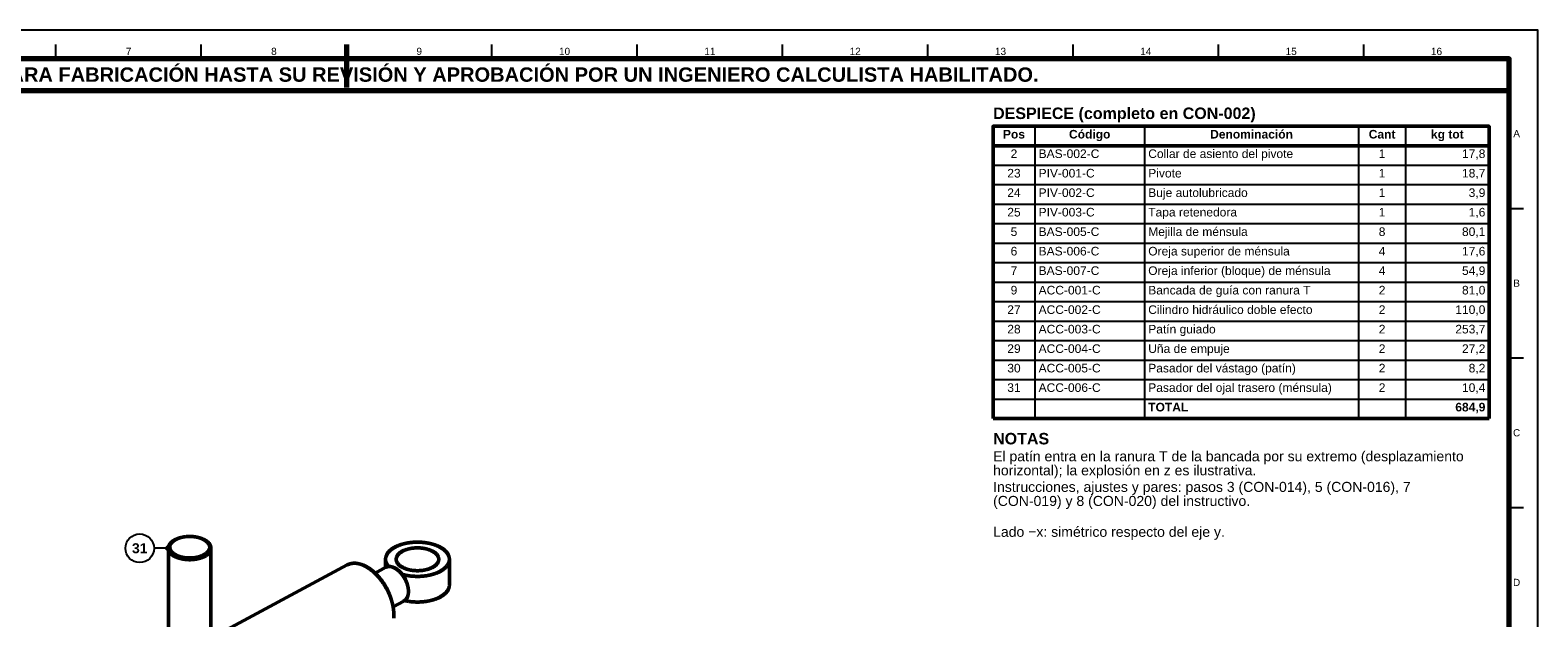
# Model space of a CAD drawing. Header units: millimetres. Extents: x 0 to 841, y 0 to 594.
# Tile 10 of 10: x 315 to 841, y 389 to 594. Entities that reach past the tile are written whole.
import ezdxf
from ezdxf.enums import TextEntityAlignment as Align

# ---------------------------------------------------------------- set-up
doc = ezdxf.new("R2010")
doc.units = ezdxf.units.MM
for name, color, linetype, lineweight in [('ACH', 7, 'CONTINUOUS', 13), ('COTA', 7, 'CONTINUOUS', 25), ('FINA', 7, 'CONTINUOUS', 25), ('MARCO', 7, 'CONTINUOUS', 70), ('TXT', 7, 'CONTINUOUS', 25), ('VIS', 7, 'CONTINUOUS', 50)]:
    doc.layers.add(name, color=color, linetype=linetype, lineweight=lineweight)
doc.styles.add('STD', font='LiberationSans-Regular.ttf')
doc.styles.add('STDB', font='LiberationSans-Bold.ttf')

msp = doc.modelspace()

# ---------------------------------------------------------------- hatches: boundary and pattern name
at = {"layer": 'ACH'}
h = msp.add_hatch(color=7, dxfattribs=at)
h.dxf.hatch_style = 1
h.paths.add_polyline_path([(364.16, 413.26), (363.93, 413.83), (363.36, 414.06), (362.79, 413.83), (362.56, 413.26), (362.79, 412.7), (363.36, 412.46), (363.93, 412.7)])

# ---------------------------------------------------------------- linework, layer by layer
at = {"layer": 'COTA'}
msp.add_line((363.36, 413.26), (358.36, 413.26), dxfattribs=at)
msp.add_circle((363.36, 413.26), 0.8, dxfattribs=at)
at = {"layer": 'FINA'}
for p, q in [((324.12, 584), (324.12, 589)), ((374.81, 584), (374.81, 589)), ((425.5, 584), (425.5, 589)), ((476.19, 584), (476.19, 589)), ((526.88, 584), (526.88, 589)), ((577.56, 584), (577.56, 589)), ((628.25, 584), (628.25, 589)), ((678.94, 584), (678.94, 589)), ((729.62, 584), (729.62, 589)), ((780.31, 584), (780.31, 589)), ((665.57, 560.5), (665.57, 458.5)), ((703.81, 560.5), (703.81, 458.5)), ((778.47, 560.5), (778.47, 458.5)), ((794.86, 560.5), (794.86, 458.5)), ((651, 553.7), (824, 553.7)), ((651, 546.9), (824, 546.9)), ((651, 540.1), (824, 540.1)), ((651, 533.3), (824, 533.3)), ((831, 531.82), (836, 531.82)), ((651, 526.5), (824, 526.5)), ((651, 519.7), (824, 519.7)), ((651, 512.9), (824, 512.9)), ((651, 506.1), (824, 506.1)), ((651, 499.3), (824, 499.3)), ((651, 492.5), (824, 492.5)), ((651, 485.7), (824, 485.7)), ((651, 478.9), (824, 478.9)), ((831, 479.64), (836, 479.64)), ((651, 472.1), (824, 472.1)), ((651, 465.3), (824, 465.3)), ((831, 427.45), (836, 427.45))]:
    msp.add_line(p, q, dxfattribs=at)
msp.add_lwpolyline([(0, 0), (841, 0), (841, 594), (0, 594)], close=True, dxfattribs=at)
msp.add_circle((353.36, 413.26), 5, dxfattribs=at)
at = {"layer": 'MARCO'}
msp.add_line((425.5, 589), (425.5, 574), dxfattribs=at)
for points in [[(20, 10), (831, 10), (831, 584), (20, 584)], [(20, 573), (831, 573), (831, 584), (20, 584)]]:
    msp.add_lwpolyline(points, close=True, dxfattribs=at)
at = {"layer": 'VIS'}
for p, q in [((651, 560.5), (651, 458.5)), ((824, 560.5), (824, 458.5)), ((651, 458.5), (824, 458.5))]:
    msp.add_line(p, q, dxfattribs=at)
msp.add_lwpolyline([(651, 553.7), (824, 553.7), (824, 560.5), (651, 560.5)], close=True, dxfattribs=at)
for points in [[(365.06, 415.8), (364.95, 415.73), (364.85, 415.66), (364.74, 415.58), (364.64, 415.5), (364.54, 415.42), (364.45, 415.34), (364.35, 415.25), (364.26, 415.17), (364.17, 415.08), (364.09, 414.98), (364, 414.89), (363.92, 414.79), (363.85, 414.68), (363.78, 414.58), (363.71, 414.47), (363.65, 414.36), (363.59, 414.25), (363.54, 414.13), (363.49, 414.01), (363.45, 413.89), (363.42, 413.77), (363.39, 413.64), (363.37, 413.52), (363.36, 413.39), (363.36, 413.26)], [(365.38, 416.01), (365.28, 415.94), (365.17, 415.87), (365.07, 415.79), (364.97, 415.71), (364.87, 415.63), (364.77, 415.55), (364.68, 415.46), (364.59, 415.37), (364.5, 415.28), (364.42, 415.18), (364.34, 415.08), (364.26, 414.98), (364.19, 414.88), (364.12, 414.77), (364.05, 414.66), (364, 414.54), (363.95, 414.42), (363.9, 414.31), (363.86, 414.18), (363.83, 414.06), (363.81, 413.93), (363.79, 413.81), (363.78, 413.68), (363.79, 413.55), (363.79, 413.42), (363.81, 413.3), (363.83, 413.17), (363.87, 413.05), (363.91, 412.93), (363.95, 412.81), (364, 412.69), (364.06, 412.58), (364.12, 412.46), (364.19, 412.36), (364.27, 412.25), (364.34, 412.15), (364.42, 412.05), (364.51, 411.96), (364.6, 411.86), (364.69, 411.77), (364.78, 411.69), (364.88, 411.6), (364.98, 411.52), (365.08, 411.44), (365.18, 411.37), (365.29, 411.29), (365.39, 411.22), (365.5, 411.16), (365.61, 411.09), (365.72, 411.03), (365.84, 410.96), (365.95, 410.91), (366.06, 410.85), (366.18, 410.79), (366.29, 410.74), (366.41, 410.69), (366.53, 410.64), (366.65, 410.59), (366.77, 410.54), (366.89, 410.5), (367.01, 410.46), (367.13, 410.42), (367.25, 410.38), (367.37, 410.34), (367.5, 410.31), (367.62, 410.27), (367.74, 410.24), (367.87, 410.21), (367.99, 410.18), (368.12, 410.15), (368.24, 410.12), (368.37, 410.1), (368.49, 410.07), (368.62, 410.05), (368.74, 410.03), (368.87, 410.01), (369, 409.99), (369.12, 409.97), (369.25, 409.96), (369.38, 409.94), (369.5, 409.93), (369.63, 409.92), (369.76, 409.91), (369.89, 409.9), (370.01, 409.89), (370.14, 409.88), (370.27, 409.88), (370.4, 409.87), (370.53, 409.87), (370.65, 409.87), (370.78, 409.87), (370.91, 409.87), (371.04, 409.87), (371.16, 409.87), (371.29, 409.88), (371.42, 409.88), (371.55, 409.89), (371.68, 409.9), (371.8, 409.91), (371.93, 409.92), (372.06, 409.93), (372.18, 409.94), (372.31, 409.96), (372.44, 409.97), (372.57, 409.99), (372.69, 410.01), (372.82, 410.03), (372.94, 410.05), (373.07, 410.07), (373.2, 410.1), (373.32, 410.12), (373.45, 410.15), (373.57, 410.18), (373.7, 410.21), (373.82, 410.24), (373.94, 410.27), (374.07, 410.31), (374.19, 410.34), (374.31, 410.38), (374.43, 410.42), (374.55, 410.46), (374.67, 410.5), (374.79, 410.55), (374.91, 410.59), (375.03, 410.64), (375.15, 410.69), (375.27, 410.74), (375.38, 410.79), (375.5, 410.85), (375.61, 410.91), (375.73, 410.97)], [(365.38, 416.01), (365.06, 415.8)], [(376.18, 416.01), (376.07, 416.08), (375.96, 416.15), (375.85, 416.21), (375.74, 416.27), (375.62, 416.33), (375.51, 416.39), (375.39, 416.45), (375.28, 416.5), (375.16, 416.55), (375.04, 416.6), (374.92, 416.65), (374.8, 416.7), (374.68, 416.74), (374.56, 416.78), (374.44, 416.82), (374.32, 416.86), (374.19, 416.9), (374.07, 416.94), (373.95, 416.97), (373.82, 417), (373.7, 417.03), (373.58, 417.06), (373.45, 417.09), (373.33, 417.12), (373.2, 417.15), (373.07, 417.17), (372.95, 417.19), (372.82, 417.21), (372.69, 417.23), (372.57, 417.25), (372.44, 417.27), (372.31, 417.29), (372.19, 417.3), (372.06, 417.31), (371.93, 417.33), (371.8, 417.34), (371.68, 417.35), (371.55, 417.36), (371.42, 417.36), (371.29, 417.37), (371.16, 417.37), (371.04, 417.38), (370.91, 417.38), (370.78, 417.38), (370.65, 417.38), (370.52, 417.38), (370.4, 417.37), (370.27, 417.37), (370.14, 417.36), (370.01, 417.36), (369.88, 417.35), (369.76, 417.34), (369.63, 417.33), (369.5, 417.31), (369.37, 417.3), (369.25, 417.29), (369.12, 417.27), (368.99, 417.25), (368.86, 417.23), (368.74, 417.21), (368.61, 417.19), (368.49, 417.17), (368.36, 417.15), (368.23, 417.12), (368.11, 417.09), (367.98, 417.06), (367.86, 417.03), (367.74, 417), (367.61, 416.97), (367.49, 416.94), (367.36, 416.9), (367.24, 416.86), (367.12, 416.82), (367, 416.78), (366.88, 416.74), (366.76, 416.7), (366.64, 416.65), (366.52, 416.6), (366.4, 416.55), (366.28, 416.5), (366.17, 416.45), (366.05, 416.39), (365.94, 416.33), (365.82, 416.27), (365.71, 416.21), (365.6, 416.15), (365.49, 416.08), (365.38, 416.01)], [(375.73, 410.97), (375.84, 411.03), (375.95, 411.09), (376.06, 411.16), (376.17, 411.23), (376.27, 411.3), (376.38, 411.37), (376.48, 411.44), (376.58, 411.52), (376.68, 411.6), (376.78, 411.69), (376.87, 411.77), (376.96, 411.86), (377.05, 411.96), (377.14, 412.05), (377.22, 412.15), (377.29, 412.25), (377.37, 412.36), (377.44, 412.47), (377.5, 412.58), (377.56, 412.69), (377.61, 412.81), (377.66, 412.93), (377.69, 413.05), (377.73, 413.17), (377.75, 413.3), (377.77, 413.42), (377.77, 413.55), (377.78, 413.68), (377.77, 413.81), (377.75, 413.93), (377.73, 414.06), (377.7, 414.18), (377.66, 414.31), (377.61, 414.43), (377.56, 414.54), (377.5, 414.66), (377.44, 414.77), (377.37, 414.88), (377.3, 414.98), (377.22, 415.08), (377.14, 415.18), (377.06, 415.28), (376.97, 415.37), (376.88, 415.46), (376.79, 415.55), (376.69, 415.63), (376.59, 415.71), (376.49, 415.79), (376.39, 415.87), (376.28, 415.94), (376.18, 416.01)], [(376.18, 416.01), (376.5, 415.8)], [(378.2, 413.26), (378.2, 413.39), (378.18, 413.52), (378.17, 413.64), (378.14, 413.77), (378.11, 413.89), (378.07, 414.01), (378.02, 414.13), (377.97, 414.25), (377.91, 414.36), (377.85, 414.47), (377.78, 414.58), (377.71, 414.68), (377.64, 414.79), (377.56, 414.89), (377.47, 414.98), (377.39, 415.08), (377.3, 415.17), (377.21, 415.25), (377.11, 415.34), (377.02, 415.42), (376.92, 415.5), (376.82, 415.58), (376.71, 415.66), (376.61, 415.73), (376.5, 415.8)], [(363.36, 413.26), (363.36, 413.14), (363.38, 413.01), (363.39, 412.88), (363.42, 412.76), (363.45, 412.63), (363.49, 412.51), (363.54, 412.39), (363.59, 412.28), (363.65, 412.16), (363.71, 412.05), (363.78, 411.94), (363.85, 411.84), (363.93, 411.73), (364.01, 411.63), (364.09, 411.54), (364.18, 411.44), (364.27, 411.35), (364.36, 411.26), (364.46, 411.18), (364.56, 411.1), (364.66, 411.02), (364.76, 410.94), (364.86, 410.86), (364.97, 410.79), (365.07, 410.72), (365.18, 410.65), (365.29, 410.58), (365.4, 410.52), (365.51, 410.46), (365.63, 410.4), (365.74, 410.34), (365.85, 410.28), (365.97, 410.23), (366.09, 410.18), (366.21, 410.13), (366.32, 410.08), (366.44, 410.03), (366.56, 409.99), (366.68, 409.94), (366.8, 409.9), (366.92, 409.86), (367.05, 409.82), (367.17, 409.78), (367.29, 409.75), (367.41, 409.71), (367.54, 409.68), (367.66, 409.65), (367.79, 409.62), (367.91, 409.59), (368.04, 409.56), (368.16, 409.54), (368.29, 409.51), (368.41, 409.49), (368.54, 409.47), (368.67, 409.45), (368.79, 409.43), (368.92, 409.41), (369.05, 409.39), (369.17, 409.37), (369.3, 409.36), (369.43, 409.35), (369.55, 409.33), (369.68, 409.32), (369.81, 409.31), (369.94, 409.31), (370.06, 409.3), (370.19, 409.29), (370.32, 409.29), (370.45, 409.28), (370.58, 409.28), (370.7, 409.28), (370.83, 409.28), (370.96, 409.28), (371.09, 409.28), (371.22, 409.29), (371.34, 409.29), (371.47, 409.3), (371.6, 409.3), (371.73, 409.31), (371.85, 409.32), (371.98, 409.33), (372.11, 409.34), (372.24, 409.36), (372.36, 409.37), (372.49, 409.39), (372.62, 409.4), (372.74, 409.42), (372.87, 409.44), (373, 409.46), (373.12, 409.48), (373.25, 409.51), (373.37, 409.53), (373.5, 409.56), (373.63, 409.58), (373.75, 409.61), (373.87, 409.64), (374, 409.67), (374.12, 409.71), (374.25, 409.74), (374.37, 409.78), (374.49, 409.81), (374.61, 409.85), (374.73, 409.89), (374.86, 409.93), (374.98, 409.98), (375.1, 410.02), (375.21, 410.07), (375.33, 410.12), (375.45, 410.17), (375.57, 410.22), (375.68, 410.27), (375.8, 410.33), (375.91, 410.39), (376.03, 410.45)], [(363.36, 413.26), (363.36, 383.22)], [(376.03, 410.45), (376.14, 410.51), (376.25, 410.57), (376.36, 410.64), (376.47, 410.71), (376.58, 410.78), (376.68, 410.85), (376.79, 410.93), (376.89, 411), (376.99, 411.09), (377.09, 411.17), (377.19, 411.25), (377.28, 411.34), (377.37, 411.43), (377.46, 411.53), (377.54, 411.63), (377.62, 411.73), (377.7, 411.83), (377.77, 411.93), (377.84, 412.04), (377.91, 412.16), (377.97, 412.27), (378.02, 412.39), (378.06, 412.51), (378.11, 412.63), (378.14, 412.75), (378.17, 412.88), (378.18, 413.01), (378.2, 413.14), (378.2, 413.26)], [(378.2, 413.26), (378.2, 383.22)], [(461.36, 409.42), (461.36, 409.55), (461.35, 409.67), (461.34, 409.8), (461.32, 409.93), (461.3, 410.05), (461.27, 410.17), (461.24, 410.3), (461.2, 410.42), (461.16, 410.54), (461.12, 410.66), (461.07, 410.78), (461.02, 410.89), (460.96, 411.01), (460.9, 411.12), (460.84, 411.23), (460.77, 411.34), (460.7, 411.44), (460.63, 411.55), (460.55, 411.65), (460.48, 411.75), (460.4, 411.85), (460.31, 411.95), (460.23, 412.04), (460.14, 412.14), (460.05, 412.23), (459.96, 412.32), (459.87, 412.41), (459.78, 412.49), (459.68, 412.58), (459.58, 412.66), (459.49, 412.74), (459.39, 412.82), (459.28, 412.89), (459.18, 412.97), (459.08, 413.04), (458.97, 413.12), (458.87, 413.19), (458.76, 413.26), (458.65, 413.32), (458.55, 413.39), (458.44, 413.46), (458.33, 413.52), (458.21, 413.58), (458.1, 413.64), (457.99, 413.7), (457.88, 413.76), (457.76, 413.82), (457.65, 413.87), (457.53, 413.93), (457.42, 413.98), (457.3, 414.03), (457.19, 414.08), (457.07, 414.13), (456.95, 414.18), (456.83, 414.23), (456.71, 414.28), (456.6, 414.32), (456.48, 414.36), (456.36, 414.41), (456.24, 414.45), (456.12, 414.49), (456, 414.53), (455.87, 414.57), (455.75, 414.61), (455.63, 414.64), (455.51, 414.68), (455.39, 414.71), (455.26, 414.75), (455.14, 414.78), (455.02, 414.81), (454.89, 414.84), (454.77, 414.87), (454.65, 414.9), (454.52, 414.93), (454.4, 414.96), (454.27, 414.99), (454.15, 415.01), (454.02, 415.04), (453.9, 415.06), (453.77, 415.08), (453.65, 415.11), (453.52, 415.13), (453.4, 415.15), (453.27, 415.17), (453.15, 415.19), (453.02, 415.2), (452.89, 415.22), (452.77, 415.24), (452.64, 415.25), (452.52, 415.27), (452.39, 415.28), (452.26, 415.29), (452.14, 415.31), (452.01, 415.32), (451.88, 415.33), (451.76, 415.34), (451.63, 415.35), (451.5, 415.36), (451.37, 415.36), (451.25, 415.37), (451.12, 415.38), (450.99, 415.38), (450.87, 415.38), (450.74, 415.39), (450.61, 415.39), (450.48, 415.39), (450.36, 415.39), (450.23, 415.39), (450.1, 415.39), (449.98, 415.39), (449.85, 415.39), (449.72, 415.39), (449.59, 415.38), (449.47, 415.38), (449.34, 415.38), (449.21, 415.37), (449.09, 415.36), (448.96, 415.36), (448.83, 415.35), (448.7, 415.34), (448.58, 415.33), (448.45, 415.32), (448.32, 415.31), (448.2, 415.29), (448.07, 415.28), (447.94, 415.27), (447.82, 415.25), (447.69, 415.24), (447.57, 415.22), (447.44, 415.2), (447.31, 415.19), (447.19, 415.17), (447.06, 415.15), (446.94, 415.13), (446.81, 415.11), (446.69, 415.08), (446.56, 415.06), (446.44, 415.04), (446.31, 415.01), (446.19, 414.99), (446.06, 414.96), (445.94, 414.93), (445.81, 414.9), (445.69, 414.87), (445.57, 414.84), (445.44, 414.81), (445.32, 414.78), (445.2, 414.75), (445.07, 414.71), (444.95, 414.68), (444.83, 414.64), (444.71, 414.61), (444.59, 414.57), (444.47, 414.53), (444.34, 414.49), (444.22, 414.45), (444.1, 414.41), (443.98, 414.36), (443.86, 414.32), (443.75, 414.28), (443.63, 414.23), (443.51, 414.18), (443.39, 414.13), (443.27, 414.08), (443.16, 414.03), (443.04, 413.98), (442.93, 413.93), (442.81, 413.87), (442.7, 413.82), (442.58, 413.76), (442.47, 413.7), (442.36, 413.64), (442.25, 413.58), (442.13, 413.52), (442.02, 413.46), (441.92, 413.39), (441.81, 413.32), (441.7, 413.26), (441.59, 413.19), (441.49, 413.12), (441.38, 413.04), (441.28, 412.97), (441.18, 412.89), (441.08, 412.82), (440.98, 412.74), (440.88, 412.66), (440.78, 412.58), (440.68, 412.49), (440.59, 412.41), (440.5, 412.32), (440.41, 412.23), (440.32, 412.14), (440.23, 412.04), (440.15, 411.95), (440.06, 411.85), (439.98, 411.75), (439.91, 411.65), (439.83, 411.55), (439.76, 411.44), (439.69, 411.34), (439.62, 411.23), (439.56, 411.12), (439.5, 411.01), (439.44, 410.89), (439.39, 410.78), (439.34, 410.66), (439.3, 410.54), (439.26, 410.42), (439.22, 410.3), (439.19, 410.17), (439.16, 410.05), (439.14, 409.93), (439.12, 409.8), (439.11, 409.67), (439.1, 409.55), (439.1, 409.42)], [(442.81, 409.42), (442.81, 409.55), (442.83, 409.67), (442.84, 409.8), (442.87, 409.92), (442.9, 410.05), (442.94, 410.17), (442.99, 410.29), (443.04, 410.4), (443.1, 410.52), (443.16, 410.63), (443.23, 410.73), (443.3, 410.84), (443.37, 410.94), (443.45, 411.04), (443.54, 411.14), (443.62, 411.23), (443.71, 411.32), (443.8, 411.41), (443.9, 411.5), (443.99, 411.58), (444.09, 411.66), (444.19, 411.74), (444.3, 411.81), (444.4, 411.88), (444.51, 411.95), (444.61, 412.02), (444.72, 412.09), (444.83, 412.15), (444.94, 412.21), (445.06, 412.27), (445.17, 412.33), (445.28, 412.39), (445.4, 412.44), (445.52, 412.49), (445.63, 412.55), (445.75, 412.59), (445.87, 412.64), (445.99, 412.69), (446.11, 412.73), (446.23, 412.77), (446.35, 412.81), (446.47, 412.85), (446.59, 412.89), (446.71, 412.93), (446.83, 412.96), (446.96, 412.99), (447.08, 413.03), (447.2, 413.06), (447.33, 413.08), (447.45, 413.11), (447.58, 413.14), (447.7, 413.16), (447.83, 413.19), (447.95, 413.21), (448.08, 413.23), (448.2, 413.25), (448.33, 413.27), (448.45, 413.29), (448.58, 413.3), (448.71, 413.32), (448.83, 413.33), (448.96, 413.34), (449.09, 413.35), (449.21, 413.36), (449.34, 413.37), (449.47, 413.38), (449.59, 413.39), (449.72, 413.39), (449.85, 413.4), (449.98, 413.4), (450.1, 413.4), (450.23, 413.4), (450.36, 413.4), (450.48, 413.4), (450.61, 413.4), (450.74, 413.39), (450.87, 413.39), (450.99, 413.38), (451.12, 413.37), (451.25, 413.36), (451.37, 413.35), (451.5, 413.34), (451.63, 413.33), (451.75, 413.32), (451.88, 413.3), (452.01, 413.29), (452.13, 413.27), (452.26, 413.25), (452.38, 413.23), (452.51, 413.21), (452.63, 413.19), (452.76, 413.16), (452.88, 413.14), (453.01, 413.11), (453.13, 413.08), (453.26, 413.06), (453.38, 413.03), (453.5, 412.99), (453.63, 412.96), (453.75, 412.93), (453.87, 412.89), (453.99, 412.85), (454.11, 412.81), (454.23, 412.77), (454.35, 412.73), (454.47, 412.69), (454.59, 412.64), (454.71, 412.59), (454.83, 412.55), (454.95, 412.49), (455.06, 412.44), (455.18, 412.39), (455.29, 412.33), (455.4, 412.27), (455.52, 412.21), (455.63, 412.15), (455.74, 412.09), (455.85, 412.02), (455.95, 411.95), (456.06, 411.88), (456.16, 411.81), (456.27, 411.74), (456.37, 411.66), (456.47, 411.58), (456.56, 411.5), (456.66, 411.41), (456.75, 411.32), (456.84, 411.23), (456.92, 411.14), (457.01, 411.04), (457.09, 410.94), (457.16, 410.84), (457.23, 410.73), (457.3, 410.63), (457.36, 410.52), (457.42, 410.4), (457.47, 410.29), (457.52, 410.17), (457.56, 410.05), (457.59, 409.92), (457.62, 409.8), (457.64, 409.67), (457.65, 409.55), (457.65, 409.42)], [(377.52, 381.55), (425.72, 407.43)], [(441.99, 390.06), (441.98, 390.18), (441.98, 390.31), (441.98, 390.44), (441.98, 390.57), (441.97, 390.69), (441.96, 390.82), (441.96, 390.95), (441.95, 391.07), (441.94, 391.2), (441.93, 391.33), (441.92, 391.46), (441.91, 391.58), (441.89, 391.71), (441.88, 391.84), (441.86, 391.96), (441.85, 392.09), (441.83, 392.21), (441.81, 392.34), (441.79, 392.47), (441.77, 392.59), (441.75, 392.72), (441.73, 392.84), (441.71, 392.97), (441.68, 393.09), (441.66, 393.22), (441.63, 393.34), (441.61, 393.47), (441.58, 393.59), (441.55, 393.72), (441.52, 393.84), (441.49, 393.96), (441.46, 394.09), (441.43, 394.21), (441.4, 394.33), (441.37, 394.46), (441.34, 394.58), (441.3, 394.7), (441.27, 394.82), (441.23, 394.95), (441.2, 395.07), (441.16, 395.19), (441.12, 395.31), (441.08, 395.43), (441.04, 395.55), (441, 395.67), (440.96, 395.79), (440.92, 395.92), (440.88, 396.04), (440.84, 396.16), (440.79, 396.27), (440.75, 396.39), (440.7, 396.51), (440.66, 396.63), (440.61, 396.75), (440.56, 396.87), (440.52, 396.99), (440.47, 397.1), (440.42, 397.22), (440.37, 397.34), (440.32, 397.46), (440.27, 397.57), (440.22, 397.69), (440.16, 397.8), (440.11, 397.92), (440.06, 398.04), (440, 398.15), (439.95, 398.27), (439.89, 398.38), (439.84, 398.49), (439.78, 398.61), (439.72, 398.72), (439.66, 398.84), (439.61, 398.95), (439.55, 399.06), (439.49, 399.17), (439.43, 399.29), (439.36, 399.4), (439.3, 399.51), (439.24, 399.62), (439.18, 399.73), (439.11, 399.84), (439.05, 399.95), (438.99, 400.06), (438.92, 400.17), (438.85, 400.28), (438.79, 400.39), (438.72, 400.49), (438.65, 400.6), (438.58, 400.71), (438.52, 400.82), (438.45, 400.92), (438.38, 401.03), (438.3, 401.13), (438.23, 401.24), (438.16, 401.34), (438.09, 401.45), (438.02, 401.55), (437.94, 401.66), (437.87, 401.76), (437.79, 401.86), (437.72, 401.97), (437.64, 402.07), (437.56, 402.17), (437.49, 402.27), (437.41, 402.37), (437.33, 402.47), (437.25, 402.57), (437.17, 402.67), (437.09, 402.77), (437.01, 402.87), (436.93, 402.96), (436.85, 403.06), (436.76, 403.16), (436.68, 403.25), (436.6, 403.35), (436.51, 403.45), (436.43, 403.54), (436.34, 403.63), (436.26, 403.73), (436.17, 403.82), (436.08, 403.91), (435.99, 404), (435.9, 404.1), (435.81, 404.19), (435.72, 404.28), (435.63, 404.37), (435.54, 404.45), (435.45, 404.54), (435.36, 404.63), (435.27, 404.72), (435.17, 404.8), (435.08, 404.89), (434.98, 404.97), (434.89, 405.06), (434.79, 405.14), (434.69, 405.22), (434.6, 405.31), (434.5, 405.39), (434.4, 405.47), (434.3, 405.55), (434.2, 405.63), (434.1, 405.7), (434, 405.78), (433.9, 405.86), (433.79, 405.93), (433.69, 406.01), (433.59, 406.08), (433.48, 406.15), (433.38, 406.22), (433.27, 406.3), (433.17, 406.37), (433.06, 406.43), (432.95, 406.5), (432.84, 406.57), (432.73, 406.63), (432.63, 406.7), (432.51, 406.76), (432.4, 406.83), (432.29, 406.89), (432.18, 406.95), (432.07, 407.01), (431.95, 407.06), (431.84, 407.12), (431.73, 407.18), (431.61, 407.23), (431.49, 407.28), (431.38, 407.33), (431.26, 407.38), (431.14, 407.43), (431.02, 407.48), (430.91, 407.52), (430.79, 407.57), (430.67, 407.61), (430.54, 407.65), (430.42, 407.69), (430.3, 407.72), (430.18, 407.76), (430.06, 407.79), (429.93, 407.82), (429.81, 407.85), (429.69, 407.88), (429.56, 407.91), (429.44, 407.93), (429.31, 407.95), (429.18, 407.97), (429.06, 407.99), (428.93, 408), (428.8, 408.01), (428.68, 408.02), (428.55, 408.03), (428.42, 408.03), (428.3, 408.04), (428.17, 408.04), (428.04, 408.03), (427.91, 408.03), (427.79, 408.02), (427.66, 408.01), (427.53, 408), (427.41, 407.98), (427.28, 407.96), (427.16, 407.94), (427.03, 407.91), (426.91, 407.88), (426.79, 407.85), (426.66, 407.82), (426.54, 407.78), (426.42, 407.74), (426.3, 407.69), (426.18, 407.65), (426.07, 407.6), (425.95, 407.54), (425.84, 407.49), (425.72, 407.43)], [(435.42, 404.57), (439.2, 406.61)], [(439.1, 409.42), (439.1, 409.29), (439.11, 409.16), (439.12, 409.04), (439.14, 408.91), (439.16, 408.79), (439.19, 408.66), (439.22, 408.54), (439.26, 408.42), (439.3, 408.3), (439.34, 408.18), (439.39, 408.06), (439.44, 407.94), (439.5, 407.83), (439.56, 407.72), (439.62, 407.61), (439.69, 407.5), (439.76, 407.39), (439.83, 407.29), (439.91, 407.18), (439.99, 407.08), (440.07, 406.98), (440.15, 406.89)], [(439.1, 409.42), (439.1, 406.55)], [(447.08, 398.19), (447.08, 398.31), (447.08, 398.44), (447.07, 398.57), (447.06, 398.7), (447.05, 398.82), (447.04, 398.95), (447.03, 399.08), (447.01, 399.2), (446.99, 399.33), (446.97, 399.46), (446.95, 399.58), (446.93, 399.71), (446.9, 399.83), (446.87, 399.96), (446.84, 400.08), (446.81, 400.2), (446.78, 400.33), (446.75, 400.45), (446.71, 400.57), (446.67, 400.69), (446.64, 400.82), (446.6, 400.94), (446.55, 401.06), (446.51, 401.18), (446.47, 401.3), (446.42, 401.42), (446.37, 401.54), (446.33, 401.65), (446.28, 401.77), (446.22, 401.89), (446.17, 402), (446.12, 402.12), (446.06, 402.23), (446, 402.35), (445.95, 402.46), (445.89, 402.57), (445.83, 402.69), (445.76, 402.8), (445.7, 402.91), (445.64, 403.02), (445.57, 403.13), (445.5, 403.24), (445.44, 403.34), (445.37, 403.45), (445.3, 403.56), (445.22, 403.66), (445.15, 403.77), (445.08, 403.87), (445, 403.97), (444.92, 404.08), (444.85, 404.18), (444.77, 404.28), (444.69, 404.38), (444.61, 404.47), (444.52, 404.57), (444.44, 404.67), (444.35, 404.76), (444.27, 404.85), (444.18, 404.95), (444.09, 405.04), (444, 405.13), (443.91, 405.22), (443.81, 405.3), (443.72, 405.39), (443.62, 405.47), (443.53, 405.56), (443.43, 405.64), (443.33, 405.72), (443.23, 405.79), (443.12, 405.87), (443.02, 405.95), (442.92, 406.02), (442.81, 406.09), (442.7, 406.16), (442.59, 406.22), (442.48, 406.29), (442.37, 406.35), (442.26, 406.41), (442.15, 406.47), (442.03, 406.52), (441.91, 406.57), (441.79, 406.62), (441.68, 406.66), (441.55, 406.71), (441.43, 406.74), (441.31, 406.78), (441.19, 406.81), (441.06, 406.84), (440.94, 406.86), (440.81, 406.88), (440.68, 406.89), (440.56, 406.9), (440.43, 406.9), (440.3, 406.9), (440.17, 406.89), (440.05, 406.88), (439.92, 406.86), (439.8, 406.83), (439.67, 406.8), (439.55, 406.76), (439.43, 406.71), (439.32, 406.66), (439.2, 406.61)], [(455.48, 406.6), (455.36, 406.54), (455.25, 406.48), (455.13, 406.43), (455.02, 406.38), (454.9, 406.32), (454.78, 406.27), (454.66, 406.22), (454.55, 406.18), (454.43, 406.13), (454.31, 406.09), (454.18, 406.05), (454.06, 406.01), (453.94, 405.97), (453.82, 405.93), (453.7, 405.9), (453.57, 405.86), (453.45, 405.83), (453.32, 405.8), (453.2, 405.77), (453.08, 405.74), (452.95, 405.71), (452.83, 405.69), (452.7, 405.66), (452.57, 405.64), (452.45, 405.62), (452.32, 405.6), (452.19, 405.58), (452.07, 405.56), (451.94, 405.54), (451.81, 405.53), (451.69, 405.51), (451.56, 405.5), (451.43, 405.49), (451.31, 405.48), (451.18, 405.47), (451.05, 405.46), (450.92, 405.45), (450.79, 405.45), (450.67, 405.44), (450.54, 405.44), (450.41, 405.44), (450.28, 405.43), (450.15, 405.44), (450.03, 405.44), (449.9, 405.44), (449.77, 405.44), (449.64, 405.45), (449.51, 405.45), (449.39, 405.46), (449.26, 405.47), (449.13, 405.48), (449, 405.49), (448.88, 405.5), (448.75, 405.51), (448.62, 405.53), (448.5, 405.55), (448.37, 405.56), (448.24, 405.58), (448.12, 405.6), (447.99, 405.62), (447.86, 405.64), (447.74, 405.67), (447.61, 405.69), (447.49, 405.72), (447.36, 405.74), (447.24, 405.77), (447.11, 405.8), (446.99, 405.84), (446.87, 405.87), (446.74, 405.9), (446.62, 405.94), (446.5, 405.98), (446.37, 406.01), (446.25, 406.06), (446.13, 406.1), (446.01, 406.14), (445.89, 406.19), (445.77, 406.23), (445.66, 406.28), (445.54, 406.33), (445.42, 406.38), (445.31, 406.44), (445.19, 406.49), (445.08, 406.55), (444.96, 406.61), (444.85, 406.67), (444.74, 406.74), (444.63, 406.8), (444.52, 406.87), (444.42, 406.94), (444.31, 407.02), (444.21, 407.09), (444.11, 407.17), (444.01, 407.25), (443.91, 407.33), (443.81, 407.42), (443.72, 407.51), (443.63, 407.6), (443.54, 407.69), (443.46, 407.79), (443.38, 407.89), (443.3, 407.99), (443.23, 408.1), (443.16, 408.2), (443.1, 408.32), (443.04, 408.43), (442.99, 408.55), (442.94, 408.67), (442.9, 408.79), (442.87, 408.91), (442.84, 409.04), (442.83, 409.16), (442.81, 409.29), (442.81, 409.42)], [(444.83, 404.19), (444.96, 404.16), (445.08, 404.12), (445.2, 404.09), (445.33, 404.05), (445.45, 404.02), (445.58, 403.99), (445.7, 403.96), (445.83, 403.93), (445.95, 403.9), (446.08, 403.87), (446.2, 403.85), (446.33, 403.82), (446.45, 403.8), (446.58, 403.77), (446.71, 403.75), (446.83, 403.73), (446.96, 403.71), (447.09, 403.69), (447.21, 403.67), (447.34, 403.65), (447.47, 403.63), (447.6, 403.61), (447.72, 403.6), (447.85, 403.58), (447.98, 403.57), (448.1, 403.55), (448.23, 403.54), (448.36, 403.53), (448.49, 403.52), (448.62, 403.51), (448.74, 403.5), (448.87, 403.49), (449, 403.48), (449.13, 403.47), (449.26, 403.47), (449.39, 403.46), (449.51, 403.46), (449.64, 403.45), (449.77, 403.45), (449.9, 403.45), (450.03, 403.44), (450.15, 403.44), (450.28, 403.44), (450.41, 403.44), (450.54, 403.45), (450.67, 403.45), (450.8, 403.45), (450.93, 403.45), (451.05, 403.46), (451.18, 403.46), (451.31, 403.47), (451.44, 403.48), (451.57, 403.49), (451.69, 403.49), (451.82, 403.5), (451.95, 403.51), (452.08, 403.53), (452.21, 403.54), (452.33, 403.55), (452.46, 403.56), (452.59, 403.58), (452.72, 403.59), (452.84, 403.61), (452.97, 403.63), (453.1, 403.64), (453.22, 403.66), (453.35, 403.68), (453.48, 403.7), (453.61, 403.72), (453.73, 403.75), (453.86, 403.77), (453.98, 403.79), (454.11, 403.82), (454.24, 403.84), (454.36, 403.87), (454.49, 403.9), (454.61, 403.93), (454.74, 403.95), (454.86, 403.98), (454.99, 404.02), (455.11, 404.05), (455.23, 404.08), (455.36, 404.12), (455.48, 404.15), (455.61, 404.19), (455.73, 404.22), (455.85, 404.26), (455.97, 404.3), (456.09, 404.34), (456.22, 404.38), (456.34, 404.42), (456.46, 404.47), (456.58, 404.51), (456.7, 404.56), (456.82, 404.6), (456.94, 404.65), (457.06, 404.7), (457.17, 404.75), (457.29, 404.8), (457.41, 404.85), (457.53, 404.91), (457.64, 404.96), (457.76, 405.02), (457.87, 405.07), (457.99, 405.13), (458.1, 405.19)], [(457.65, 409.42), (457.65, 409.29), (457.63, 409.16), (457.62, 409.03), (457.59, 408.91), (457.56, 408.78), (457.52, 408.66), (457.47, 408.54), (457.42, 408.42), (457.36, 408.31), (457.29, 408.2), (457.22, 408.09), (457.15, 407.98), (457.07, 407.88), (456.99, 407.78), (456.91, 407.68), (456.82, 407.59), (456.73, 407.5), (456.64, 407.41), (456.54, 407.32), (456.44, 407.24), (456.34, 407.16), (456.24, 407.08), (456.13, 407.01), (456.03, 406.93), (455.92, 406.86), (455.81, 406.79), (455.7, 406.73), (455.59, 406.66), (455.48, 406.6)], [(458.1, 405.19), (458.21, 405.25), (458.32, 405.32), (458.43, 405.38), (458.54, 405.44), (458.65, 405.51), (458.76, 405.58), (458.87, 405.65), (458.97, 405.72), (459.08, 405.79), (459.18, 405.87), (459.28, 405.94), (459.38, 406.02), (459.48, 406.1), (459.58, 406.18), (459.68, 406.26), (459.77, 406.34), (459.87, 406.43), (459.96, 406.52), (460.05, 406.61), (460.14, 406.7), (460.23, 406.79), (460.31, 406.89), (460.39, 406.98), (460.47, 407.08), (460.55, 407.18), (460.63, 407.29), (460.7, 407.39), (460.77, 407.5), (460.84, 407.61), (460.9, 407.72), (460.96, 407.83), (461.02, 407.94), (461.07, 408.06), (461.12, 408.18), (461.16, 408.3), (461.2, 408.42), (461.24, 408.54), (461.27, 408.66), (461.3, 408.79), (461.32, 408.91), (461.34, 409.04), (461.35, 409.16), (461.36, 409.29), (461.36, 409.42)], [(461.36, 409.42), (461.36, 400.48)], [(458.1, 396.25), (458.21, 396.31), (458.32, 396.37), (458.43, 396.44), (458.54, 396.5), (458.65, 396.57), (458.76, 396.64), (458.87, 396.71), (458.97, 396.78), (459.08, 396.85), (459.18, 396.92), (459.28, 397), (459.38, 397.08), (459.48, 397.16), (459.58, 397.24), (459.68, 397.32), (459.77, 397.4), (459.87, 397.49), (459.96, 397.58), (460.05, 397.66), (460.14, 397.76), (460.23, 397.85), (460.31, 397.94), (460.39, 398.04), (460.47, 398.14), (460.55, 398.24), (460.63, 398.34), (460.7, 398.45), (460.77, 398.56), (460.84, 398.66), (460.9, 398.77), (460.96, 398.89), (461.02, 399), (461.07, 399.12), (461.12, 399.23), (461.16, 399.35), (461.2, 399.47), (461.24, 399.6), (461.27, 399.72), (461.3, 399.84), (461.32, 399.97), (461.34, 400.09), (461.35, 400.22), (461.36, 400.35), (461.36, 400.48)], [(441.74, 392.81), (445.52, 394.84)], [(445.52, 394.84), (445.63, 394.9), (445.74, 394.97), (445.84, 395.05), (445.94, 395.13), (446.04, 395.22), (446.13, 395.31), (446.22, 395.4), (446.3, 395.5), (446.38, 395.61), (446.45, 395.71), (446.52, 395.82), (446.58, 395.94), (446.64, 396.05), (446.7, 396.17), (446.75, 396.29), (446.8, 396.41), (446.84, 396.53), (446.88, 396.65), (446.91, 396.78), (446.94, 396.9), (446.97, 397.03), (447, 397.16), (447.02, 397.28), (447.03, 397.41), (447.05, 397.54), (447.06, 397.67), (447.07, 397.8), (447.08, 397.93), (447.08, 398.06), (447.08, 398.19)], [(445.78, 395), (445.9, 394.97), (446.03, 394.94), (446.15, 394.92), (446.28, 394.89), (446.4, 394.87), (446.53, 394.84), (446.65, 394.82), (446.78, 394.8), (446.9, 394.77), (447.03, 394.75), (447.16, 394.73), (447.28, 394.71), (447.41, 394.7), (447.53, 394.68), (447.66, 394.66), (447.79, 394.65), (447.91, 394.63), (448.04, 394.62), (448.17, 394.6), (448.29, 394.59), (448.42, 394.58), (448.55, 394.57), (448.68, 394.56), (448.8, 394.55), (448.93, 394.54), (449.06, 394.53), (449.19, 394.53), (449.31, 394.52), (449.44, 394.52), (449.57, 394.51), (449.7, 394.51), (449.82, 394.5), (449.95, 394.5), (450.08, 394.5), (450.21, 394.5), (450.33, 394.5), (450.46, 394.5), (450.59, 394.5), (450.72, 394.51), (450.84, 394.51), (450.97, 394.51), (451.1, 394.52), (451.23, 394.52), (451.35, 394.53), (451.48, 394.54), (451.61, 394.55), (451.73, 394.56), (451.86, 394.56), (451.99, 394.58), (452.12, 394.59), (452.24, 394.6), (452.37, 394.61), (452.5, 394.63), (452.62, 394.64), (452.75, 394.66), (452.88, 394.67), (453, 394.69), (453.13, 394.71), (453.26, 394.73), (453.38, 394.74), (453.51, 394.77), (453.63, 394.79), (453.76, 394.81), (453.88, 394.83), (454.01, 394.86), (454.14, 394.88), (454.26, 394.91), (454.39, 394.93), (454.51, 394.96), (454.63, 394.99), (454.76, 395.02), (454.88, 395.05), (455.01, 395.08), (455.13, 395.11), (455.25, 395.14), (455.38, 395.18), (455.5, 395.21), (455.62, 395.25), (455.74, 395.28), (455.86, 395.32), (455.99, 395.36), (456.11, 395.4), (456.23, 395.44), (456.35, 395.48), (456.47, 395.53), (456.59, 395.57), (456.71, 395.62), (456.83, 395.66), (456.95, 395.71), (457.06, 395.76), (457.18, 395.81), (457.3, 395.86), (457.41, 395.91), (457.53, 395.97), (457.65, 396.02), (457.76, 396.08), (457.87, 396.13), (457.99, 396.19), (458.1, 396.25)], [(441.93, 388.9), (441.95, 389.03), (441.95, 389.15), (441.96, 389.28), (441.97, 389.41), (441.98, 389.54), (441.98, 389.67), (441.98, 389.8), (441.98, 389.93), (441.99, 390.06)]]:
    msp.add_lwpolyline(points, dxfattribs=at)

# ---------------------------------------------------------------- texts
at = {"layer": 'TXT'}
for s, height, style, p in [('7', 2.5, 'STD', (349.47, 586.6)), ('8', 2.5, 'STD', (400.16, 586.6)), ('9', 2.5, 'STD', (450.84, 586.6)), ('10', 2.5, 'STD', (501.53, 586.6)), ('11', 2.5, 'STD', (552.22, 586.6)), ('12', 2.5, 'STD', (602.91, 586.6)), ('13', 2.5, 'STD', (653.59, 586.6)), ('14', 2.5, 'STD', (704.28, 586.6)), ('15', 2.5, 'STD', (754.97, 586.6)), ('16', 2.5, 'STD', (805.66, 586.6)), ('ESTOS PLANOS NO SON VÁLIDOS PARA FABRICACIÓN HASTA SU REVISIÓN Y APROBACIÓN POR UN INGENIERO CALCULISTA HABILITADO.', 5, 'STDB', (425.5, 578.5)), ('Pos', 3, 'STDB', (658.28, 557.7)), ('Código', 3, 'STDB', (684.69, 557.7)), ('Denominación', 3, 'STDB', (741.14, 557.7)), ('Cant', 3, 'STDB', (786.67, 557.7)), ('kg tot', 3, 'STDB', (809.43, 557.7)), ('A', 2.5, 'STD', (833.6, 557.91)), ('2', 3, 'STD', (658.28, 550.9)), ('1', 3, 'STD', (786.67, 550.9)), ('23', 3, 'STD', (658.28, 544.1)), ('1', 3, 'STD', (786.67, 544.1)), ('24', 3, 'STD', (658.28, 537.3)), ('1', 3, 'STD', (786.67, 537.3)), ('25', 3, 'STD', (658.28, 530.5)), ('1', 3, 'STD', (786.67, 530.5)), ('5', 3, 'STD', (658.28, 523.7)), ('8', 3, 'STD', (786.67, 523.7)), ('6', 3, 'STD', (658.28, 516.9)), ('4', 3, 'STD', (786.67, 516.9)), ('7', 3, 'STD', (658.28, 510.1)), ('4', 3, 'STD', (786.67, 510.1)), ('9', 3, 'STD', (658.28, 503.3)), ('2', 3, 'STD', (786.67, 503.3)), ('B', 2.5, 'STD', (833.6, 505.73)), ('27', 3, 'STD', (658.28, 496.5)), ('2', 3, 'STD', (786.67, 496.5)), ('28', 3, 'STD', (658.28, 489.7)), ('2', 3, 'STD', (786.67, 489.7)), ('29', 3, 'STD', (658.28, 482.9)), ('2', 3, 'STD', (786.67, 482.9)), ('30', 3, 'STD', (658.28, 476.1)), ('2', 3, 'STD', (786.67, 476.1)), ('31', 3, 'STD', (658.28, 469.3)), ('2', 3, 'STD', (786.67, 469.3)), ('C', 2.5, 'STD', (833.6, 453.55)), ('31', 3.5, 'STDB', (353.36, 413.26)), ('D', 2.5, 'STD', (833.6, 401.36))]:
    msp.add_text(s, height=height, dxfattribs=dict(at, style=style)).set_placement(p, align=Align.MIDDLE_CENTER)
for s, height, style, p in [('DESPIECE (completo en CON-002)', 4, 'STDB', (651, 567)), ('NOTAS', 4, 'STDB', (651, 453.5)), ('El patín entra en la ranura T de la bancada por su extremo (desplazamiento', 3.5, 'STD', (651, 447.1)), ('horizontal); la explosión en z es ilustrativa.', 3.5, 'STD', (651, 442.2)), ('Instrucciones, ajustes y pares: pasos 3 (CON-014), 5 (CON-016), 7', 3.5, 'STD', (651, 436.42)), ('(CON-019) y 8 (CON-020) del instructivo.', 3.5, 'STD', (651, 431.52)), ('Lado −x: simétrico respecto del eje y.', 3.5, 'STD', (651, 420.75))]:
    msp.add_text(s, height=height, dxfattribs=dict(at, style=style)).set_placement(p, align=Align.TOP_LEFT)
for s, style, p in [('BAS-002-C', 'STD', (666.87, 550.9)), ('Collar de asiento del pivote', 'STD', (705.11, 550.9)), ('PIV-001-C', 'STD', (666.87, 544.1)), ('Pivote', 'STD', (705.11, 544.1)), ('PIV-002-C', 'STD', (666.87, 537.3)), ('Buje autolubricado', 'STD', (705.11, 537.3)), ('PIV-003-C', 'STD', (666.87, 530.5)), ('Tapa retenedora', 'STD', (705.11, 530.5)), ('BAS-005-C', 'STD', (666.87, 523.7)), ('Mejilla de ménsula', 'STD', (705.11, 523.7)), ('BAS-006-C', 'STD', (666.87, 516.9)), ('Oreja superior de ménsula', 'STD', (705.11, 516.9)), ('BAS-007-C', 'STD', (666.87, 510.1)), ('Oreja inferior (bloque) de ménsula', 'STD', (705.11, 510.1)), ('ACC-001-C', 'STD', (666.87, 503.3)), ('Bancada de guía con ranura T', 'STD', (705.11, 503.3)), ('ACC-002-C', 'STD', (666.87, 496.5)), ('Cilindro hidráulico doble efecto', 'STD', (705.11, 496.5)), ('ACC-003-C', 'STD', (666.87, 489.7)), ('Patín guiado', 'STD', (705.11, 489.7)), ('ACC-004-C', 'STD', (666.87, 482.9)), ('Uña de empuje', 'STD', (705.11, 482.9)), ('ACC-005-C', 'STD', (666.87, 476.1)), ('Pasador del vástago (patín)', 'STD', (705.11, 476.1)), ('ACC-006-C', 'STD', (666.87, 469.3)), ('Pasador del ojal trasero (ménsula)', 'STD', (705.11, 469.3)), ('TOTAL', 'STDB', (705.11, 462.5))]:
    msp.add_text(s, height=3, dxfattribs=dict(at, style=style)).set_placement(p, align=Align.MIDDLE_LEFT)
for s, style, p in [('17,8', 'STD', (822.7, 550.9)), ('18,7', 'STD', (822.7, 544.1)), ('3,9', 'STD', (822.7, 537.3)), ('1,6', 'STD', (822.7, 530.5)), ('80,1', 'STD', (822.7, 523.7)), ('17,6', 'STD', (822.7, 516.9)), ('54,9', 'STD', (822.7, 510.1)), ('81,0', 'STD', (822.7, 503.3)), ('110,0', 'STD', (822.7, 496.5)), ('253,7', 'STD', (822.7, 489.7)), ('27,2', 'STD', (822.7, 482.9)), ('8,2', 'STD', (822.7, 476.1)), ('10,4', 'STD', (822.7, 469.3)), ('684,9', 'STDB', (822.7, 462.5))]:
    msp.add_text(s, height=3, dxfattribs=dict(at, style=style)).set_placement(p, align=Align.MIDDLE_RIGHT)

doc.saveas('drawing.dxf')
